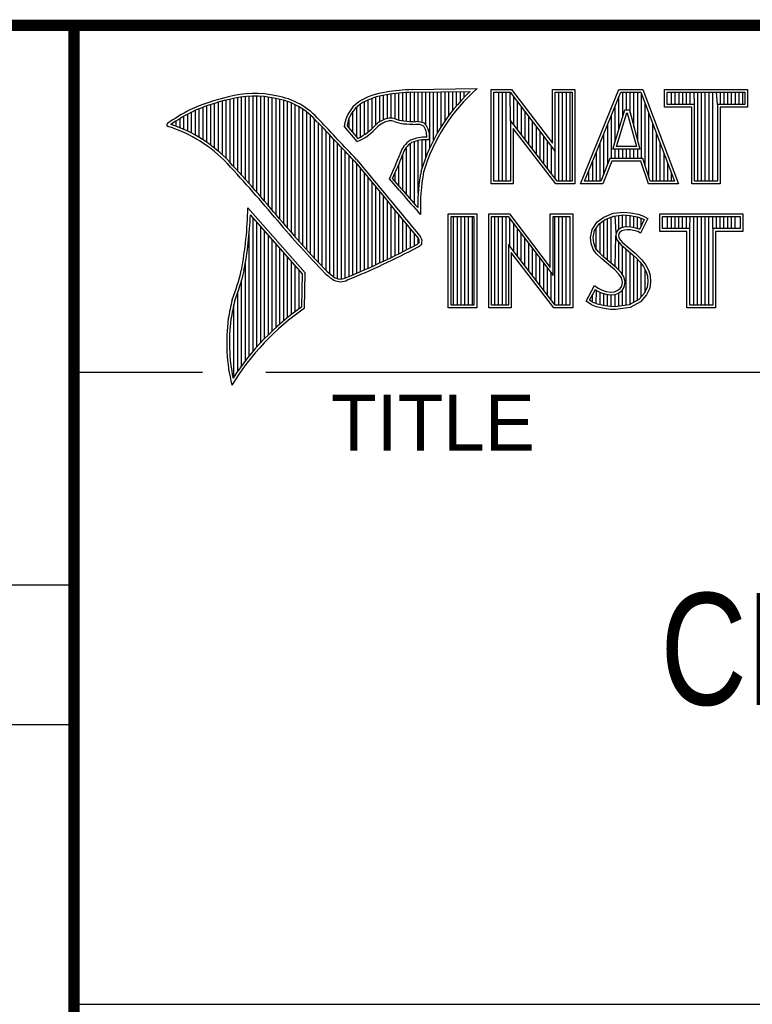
# Model space of a CAD drawing. Header units: inches. Extents: x 0 to 34, y 0 to 22.
# Tile 20 of 43: x 28.3 to 29.6, y 1.3 to 3. Entities that reach past the tile are written whole.
import ezdxf

# ---------------------------------------------------------------- set-up
doc = ezdxf.new("R2010")
doc.units = ezdxf.units.IN
doc.header["$LTSCALE"] = 1.87
doc.header["$MEASUREMENT"] = 0
doc.layers.get('0').update_dxf_attribs({"linetype": 'CONTINUOUS'})
doc.styles.get("Standard").update_dxf_attribs({"font": 'txt', "width": 0.8})

msp = doc.modelspace()

# ---------------------------------------------------------------- linework, layer by layer
at = {"color": 2, "linetype": 'CONTINUOUS'}
for p, q in [((28.3793, 3.0003), (33.5093, 3.0003)), ((28.3793, 3.0003), (28.3793, 1.2503)), ((28.9844, 2.885), (29.1009, 2.8868)), ((28.6659, 2.7474), (28.6659, 2.8695)), ((28.6727, 2.7398), (28.6727, 2.8708)), ((28.6796, 2.7323), (28.6796, 2.8719)), ((28.6865, 2.7247), (28.6865, 2.8727)), ((28.6933, 2.717), (28.6933, 2.8732)), ((28.7002, 2.7092), (28.7002, 2.8734)), ((28.707, 2.7014), (28.707, 2.8733)), ((28.7139, 2.6936), (28.7139, 2.873)), ((28.7208, 2.6856), (28.7208, 2.8724)), ((28.7276, 2.6776), (28.7276, 2.8716)), ((28.7345, 2.6696), (28.7345, 2.8704)), ((28.7414, 2.6615), (28.7414, 2.869)), ((28.913, 2.8153), (28.913, 2.8696)), ((28.9198, 2.8223), (28.9198, 2.8719)), ((28.9267, 2.8275), (28.9267, 2.8737)), ((28.9336, 2.8311), (28.9336, 2.875)), ((28.9404, 2.8335), (28.9404, 2.8759)), ((28.9473, 2.834), (28.9473, 2.8769)), ((28.9542, 2.8327), (28.9542, 2.8778)), ((28.961, 2.8306), (28.961, 2.8785)), ((28.9679, 2.8292), (28.9679, 2.8791)), ((28.9747, 2.8285), (28.9747, 2.8796)), ((28.9816, 2.828), (28.9816, 2.88)), ((28.9845, 2.8802), (29.0882, 2.8817)), ((28.9885, 2.8278), (28.9885, 2.8802)), ((28.9953, 2.8276), (28.9953, 2.8803)), ((29.0022, 2.8263), (29.0022, 2.8804)), ((29.0091, 2.822), (29.0091, 2.8805)), ((29.0159, 2.7805), (29.0159, 2.8806)), ((29.0228, 2.7947), (29.0228, 2.8807)), ((29.0297, 2.8073), (29.0297, 2.8808)), ((29.0365, 2.8188), (29.0365, 2.881)), ((29.0434, 2.8293), (29.0434, 2.8811)), ((29.0502, 2.8389), (29.0502, 2.8812)), ((29.0571, 2.8479), (29.0571, 2.8813)), ((29.064, 2.8562), (29.064, 2.8814)), ((29.0708, 2.8641), (29.0708, 2.8815)), ((29.0777, 2.8714), (29.0777, 2.8816)), ((29.1256, 2.8852), (29.1624, 2.8852)), ((29.1256, 2.7166), (29.1256, 2.8852)), ((29.1305, 2.8804), (29.16, 2.8804)), ((29.1305, 2.7215), (29.1305, 2.8804)), ((29.1395, 2.7215), (29.1395, 2.8804)), ((29.1462, 2.7215), (29.1462, 2.8804)), ((29.1529, 2.7215), (29.1529, 2.8804)), ((29.1604, 2.8299), (29.1596, 2.8804)), ((29.16, 2.8804), (29.2402, 2.7746)), ((29.1624, 2.8852), (29.2354, 2.7891)), ((29.1663, 2.8222), (29.1663, 2.872)), ((29.2354, 2.8852), (29.2754, 2.8852)), ((29.2354, 2.7891), (29.2354, 2.8852)), ((29.2402, 2.8804), (29.2705, 2.8804)), ((29.2402, 2.7746), (29.2402, 2.8804)), ((29.2469, 2.7215), (29.2469, 2.8804)), ((29.2536, 2.7215), (29.2536, 2.8804)), ((29.2603, 2.7215), (29.2603, 2.8804)), ((29.267, 2.7215), (29.267, 2.8804)), ((29.2705, 2.8804), (29.2705, 2.7215)), ((29.2754, 2.8852), (29.2754, 2.7166)), ((29.2853, 2.7167), (29.3541, 2.8851)), ((29.2926, 2.7216), (29.3574, 2.8802)), ((29.3541, 2.8851), (29.3967, 2.8851)), ((29.3543, 2.8139), (29.3543, 2.8725)), ((29.3574, 2.8802), (29.3933, 2.8802)), ((29.361, 2.8356), (29.361, 2.8802)), ((29.3677, 2.8486), (29.3677, 2.8802)), ((29.3744, 2.8428), (29.3744, 2.8802)), ((29.3811, 2.8181), (29.3811, 2.8802)), ((29.3878, 2.7935), (29.3878, 2.8802)), ((29.3933, 2.8802), (29.4535, 2.7216)), ((29.3945, 2.7618), (29.3945, 2.877)), ((29.3967, 2.8851), (29.4606, 2.7167)), ((29.4357, 2.8851), (29.584, 2.8851)), ((29.4357, 2.8537), (29.4357, 2.8851)), ((29.4406, 2.8802), (29.5791, 2.8802)), ((29.4406, 2.8586), (29.4406, 2.8802)), ((29.4482, 2.8586), (29.4482, 2.8802)), ((29.4549, 2.8586), (29.4549, 2.8802)), ((29.4616, 2.8586), (29.4616, 2.8802)), ((29.4684, 2.8586), (29.4684, 2.8802)), ((29.4751, 2.8586), (29.4751, 2.8802)), ((29.4818, 2.8586), (29.4818, 2.8802)), ((29.4892, 2.8586), (29.4885, 2.8802)), ((29.4952, 2.7216), (29.4952, 2.8802)), ((29.5019, 2.7216), (29.5019, 2.8802)), ((29.5086, 2.7216), (29.5086, 2.8802)), ((29.5153, 2.7216), (29.5153, 2.8802)), ((29.522, 2.7216), (29.522, 2.8802)), ((29.5305, 2.8586), (29.5288, 2.8802)), ((29.5355, 2.8586), (29.5355, 2.8802)), ((29.5422, 2.8586), (29.5422, 2.8802)), ((29.5489, 2.8586), (29.5489, 2.8802)), ((29.5556, 2.8586), (29.5556, 2.8802)), ((29.5623, 2.8586), (29.5623, 2.8802)), ((29.569, 2.8586), (29.569, 2.8802)), ((29.5757, 2.8586), (29.5757, 2.8802)), ((29.5791, 2.8802), (29.5791, 2.8586)), ((29.584, 2.8851), (29.584, 2.8537)), ((28.6109, 2.7952), (28.6109, 2.8535)), ((28.6178, 2.7906), (28.6178, 2.856)), ((28.6247, 2.7856), (28.6247, 2.8584)), ((28.6315, 2.7803), (28.6315, 2.8606)), ((28.6384, 2.7747), (28.6384, 2.8626)), ((28.6453, 2.7685), (28.6453, 2.8645)), ((28.6521, 2.762), (28.6521, 2.8662)), ((28.659, 2.7548), (28.659, 2.8679)), ((28.7482, 2.6533), (28.7482, 2.8677)), ((28.7551, 2.6452), (28.7551, 2.8659)), ((28.762, 2.6372), (28.762, 2.8638)), ((28.7688, 2.6293), (28.7688, 2.8611)), ((28.7757, 2.6214), (28.7757, 2.858)), ((28.7826, 2.6137), (28.7826, 2.8543)), ((28.8855, 2.8005), (28.8855, 2.854)), ((28.8924, 2.8003), (28.8924, 2.8594)), ((28.8992, 2.8044), (28.8992, 2.8634)), ((28.9061, 2.8094), (28.9061, 2.8668)), ((29.173, 2.8135), (29.173, 2.8632)), ((29.1798, 2.8048), (29.1798, 2.8543)), ((29.3475, 2.7921), (29.3475, 2.8561)), ((29.4012, 2.7485), (29.4012, 2.8593)), ((29.4843, 2.8537), (29.4357, 2.8537)), ((29.4892, 2.8586), (29.4406, 2.8586)), ((29.4843, 2.7167), (29.4843, 2.8537)), ((29.4892, 2.7216), (29.4892, 2.8586)), ((29.5791, 2.8586), (29.5305, 2.8586)), ((29.5305, 2.8586), (29.5305, 2.7216)), ((29.584, 2.8537), (29.5354, 2.8537)), ((29.5354, 2.8537), (29.5354, 2.7167)), ((28.5766, 2.8137), (28.5766, 2.8374)), ((28.5835, 2.8105), (28.5835, 2.8412)), ((28.5904, 2.8071), (28.5904, 2.8449)), ((28.5972, 2.8034), (28.5972, 2.8479)), ((28.6041, 2.7994), (28.6041, 2.8508)), ((28.7894, 2.606), (28.7894, 2.8501)), ((28.7963, 2.5985), (28.7963, 2.8451)), ((28.8031, 2.591), (28.8031, 2.8394)), ((28.8718, 2.8167), (28.8718, 2.8343)), ((28.8786, 2.8086), (28.8786, 2.8464)), ((29.1865, 2.7961), (29.1865, 2.8455)), ((29.1932, 2.7873), (29.1932, 2.8367)), ((29.3408, 2.7618), (29.3408, 2.8396)), ((29.3434, 2.7787), (29.365, 2.8486)), ((29.35, 2.7836), (29.3686, 2.8438)), ((29.365, 2.8486), (29.3728, 2.8486)), ((29.3686, 2.8438), (29.3691, 2.8438)), ((29.3691, 2.8438), (29.3854, 2.7836)), ((29.3728, 2.8486), (29.3918, 2.7787)), ((29.4079, 2.7286), (29.4079, 2.8416)), ((28.556, 2.8217), (28.556, 2.8246)), ((28.5629, 2.8193), (28.5629, 2.8291)), ((28.5698, 2.8166), (28.5698, 2.8333)), ((28.81, 2.5836), (28.81, 2.8328)), ((28.8169, 2.5762), (28.8169, 2.8253)), ((28.8237, 2.569), (28.8237, 2.8181)), ((28.8865, 2.792), (28.8631, 2.8194)), ((28.8878, 2.7979), (28.8682, 2.8209)), ((29.2438, 2.7215), (29.1604, 2.8299)), ((29.1604, 2.8299), (29.1604, 2.7215)), ((29.1999, 2.7786), (29.1999, 2.8278)), ((29.2066, 2.7699), (29.2066, 2.819)), ((29.3341, 2.752), (29.3341, 2.8232)), ((29.4147, 2.7216), (29.4147, 2.8239)), ((28.8306, 2.5618), (28.8306, 2.8109)), ((28.8375, 2.5556), (28.8375, 2.8037)), ((29.2414, 2.7166), (29.1653, 2.8156)), ((29.1653, 2.8156), (29.1653, 2.7166)), ((29.2133, 2.7612), (29.2133, 2.8101)), ((29.22, 2.7525), (29.22, 2.8013)), ((29.3274, 2.7353), (29.3274, 2.8068)), ((29.4214, 2.7216), (29.4214, 2.8063)), ((28.8443, 2.5505), (28.8443, 2.7965)), ((28.8512, 2.5472), (28.8512, 2.7893)), ((28.8581, 2.5466), (28.8581, 2.782)), ((28.9747, 2.697), (28.9747, 2.7823)), ((28.9816, 2.689), (28.9816, 2.7889)), ((28.9885, 2.6813), (28.9885, 2.7921)), ((28.9953, 2.6998), (28.9953, 2.7939)), ((29.0022, 2.7448), (29.0022, 2.795)), ((29.0091, 2.7642), (29.0091, 2.7954)), ((29.2267, 2.7437), (29.2267, 2.7924)), ((29.2334, 2.735), (29.2334, 2.7836)), ((29.3207, 2.7216), (29.3207, 2.7904)), ((29.3854, 2.7836), (29.35, 2.7836)), ((29.4281, 2.7216), (29.4281, 2.7886)), ((28.8649, 2.5483), (28.8649, 2.7748)), ((28.8718, 2.5513), (28.8718, 2.7675)), ((28.9679, 2.7053), (28.9679, 2.7699)), ((29.2402, 2.7263), (29.2402, 2.7746)), ((29.314, 2.7216), (29.314, 2.774)), ((29.3918, 2.7787), (29.3434, 2.7787)), ((29.3475, 2.7618), (29.3475, 2.7787)), ((29.3543, 2.7618), (29.3543, 2.7787)), ((29.361, 2.7618), (29.361, 2.7787)), ((29.3677, 2.7618), (29.3677, 2.7787)), ((29.3744, 2.7618), (29.3744, 2.7787)), ((29.3811, 2.7618), (29.3811, 2.7787)), ((29.3878, 2.7618), (29.3878, 2.7787)), ((29.4348, 2.7216), (29.4348, 2.7709)), ((28.8786, 2.5541), (28.8786, 2.7602)), ((28.8855, 2.557), (28.8855, 2.7523)), ((28.961, 2.7133), (28.961, 2.7519)), ((29.3073, 2.7216), (29.3073, 2.7575)), ((29.3381, 2.7618), (29.3219, 2.7216)), ((29.3414, 2.7569), (29.3252, 2.7167)), ((29.3968, 2.7618), (29.3381, 2.7618)), ((29.3933, 2.7569), (29.3414, 2.7569)), ((29.4068, 2.7167), (29.3933, 2.7569)), ((29.4103, 2.7216), (29.3968, 2.7618)), ((29.4415, 2.7216), (29.4415, 2.7532)), ((28.8924, 2.5599), (28.8924, 2.744)), ((28.8992, 2.5628), (28.8992, 2.7357)), ((28.9542, 2.7212), (28.9542, 2.7362)), ((29.3006, 2.7216), (29.3006, 2.7411)), ((29.4482, 2.7216), (29.4482, 2.7355)), ((28.9061, 2.5659), (28.9061, 2.7274)), ((28.913, 2.5689), (28.913, 2.7191)), ((28.9198, 2.5721), (28.9198, 2.7107)), ((28.962, 2.7048), (28.9438, 2.7257)), ((28.9657, 2.7079), (28.9496, 2.7264)), ((29.1653, 2.7166), (29.1256, 2.7166)), ((29.1604, 2.7215), (29.1305, 2.7215)), ((29.2754, 2.7166), (29.2414, 2.7166)), ((29.2705, 2.7215), (29.2438, 2.7215)), ((29.3252, 2.7167), (29.2853, 2.7167)), ((29.3219, 2.7216), (29.2926, 2.7216)), ((29.4606, 2.7167), (29.4068, 2.7167)), ((29.4535, 2.7216), (29.4103, 2.7216)), ((29.5354, 2.7167), (29.4843, 2.7167)), ((29.5305, 2.7216), (29.4892, 2.7216)), ((28.9267, 2.5752), (28.9267, 2.7024)), ((28.9336, 2.5784), (28.9336, 2.6941)), ((28.9404, 2.5817), (28.9404, 2.6858)), ((28.9473, 2.585), (28.9473, 2.6775)), ((28.7934, 2.5573), (28.6909, 2.6738)), ((28.7886, 2.5555), (28.6954, 2.6613)), ((28.9542, 2.5884), (28.9542, 2.6692)), ((28.961, 2.5918), (28.961, 2.6609)), ((28.9997, 2.6619), (28.9953, 2.6667)), ((29.0492, 2.6631), (29.1, 2.6631)), ((29.0492, 2.4947), (29.0492, 2.6631)), ((29.0541, 2.6583), (29.0951, 2.6583)), ((29.0541, 2.4996), (29.0541, 2.6583)), ((29.0587, 2.4996), (29.0587, 2.6583)), ((29.0654, 2.4996), (29.0654, 2.6583)), ((29.0721, 2.4996), (29.0721, 2.6583)), ((29.0788, 2.4996), (29.0788, 2.6583)), ((29.0855, 2.4996), (29.0855, 2.6583)), ((29.0922, 2.4996), (29.0922, 2.6583)), ((29.0951, 2.6583), (29.0951, 2.4996)), ((29.1, 2.6631), (29.1, 2.4947)), ((29.1218, 2.6633), (29.1586, 2.6633)), ((29.1218, 2.4947), (29.1218, 2.6633)), ((29.1267, 2.6584), (29.1562, 2.6584)), ((29.1267, 2.4996), (29.1267, 2.6584)), ((29.1325, 2.4996), (29.1325, 2.6584)), ((29.1392, 2.4996), (29.1392, 2.6584)), ((29.1459, 2.4996), (29.1459, 2.6584)), ((29.1526, 2.4996), (29.1526, 2.6584)), ((29.1562, 2.6584), (29.2364, 2.5527)), ((29.1586, 2.6633), (29.2315, 2.5672)), ((29.2315, 2.6633), (29.2716, 2.6633)), ((29.2315, 2.5672), (29.2315, 2.6633)), ((29.2364, 2.6584), (29.2667, 2.6584)), ((29.2364, 2.5527), (29.2364, 2.6584)), ((29.2399, 2.4996), (29.2399, 2.6584)), ((29.2466, 2.4996), (29.2466, 2.6584)), ((29.2533, 2.4996), (29.2533, 2.6584)), ((29.26, 2.4996), (29.26, 2.6584)), ((29.2667, 2.6584), (29.2667, 2.4996)), ((29.2716, 2.6633), (29.2716, 2.4947)), ((29.3269, 2.6572), (29.3437, 2.6639)), ((29.3293, 2.6529), (29.3449, 2.6591)), ((29.3406, 2.5743), (29.3406, 2.6574)), ((29.3437, 2.6639), (29.3623, 2.6659)), ((29.3449, 2.6591), (29.3624, 2.661)), ((29.3491, 2.6288), (29.3473, 2.6594)), ((29.354, 2.635), (29.354, 2.6601)), ((29.3607, 2.6382), (29.3607, 2.6608)), ((29.3623, 2.6659), (29.3747, 2.665)), ((29.3624, 2.661), (29.374, 2.6602)), ((29.3674, 2.6394), (29.3674, 2.6607)), ((29.374, 2.6602), (29.387, 2.6574)), ((29.3741, 2.6393), (29.3741, 2.6602)), ((29.3747, 2.665), (29.3883, 2.6622)), ((29.3808, 2.6381), (29.3808, 2.6588)), ((29.387, 2.6574), (29.3949, 2.6547)), ((29.3883, 2.6622), (29.3967, 2.6593)), ((29.3967, 2.6593), (29.406, 2.6549)), ((29.4272, 2.6631), (29.5755, 2.6631)), ((29.4272, 2.6317), (29.4272, 2.6631)), ((29.432, 2.6583), (29.5706, 2.6583)), ((29.432, 2.6366), (29.432, 2.6583)), ((29.4412, 2.6366), (29.4412, 2.6583)), ((29.4479, 2.6366), (29.4479, 2.6583)), ((29.4547, 2.6366), (29.4547, 2.6583)), ((29.4614, 2.6366), (29.4614, 2.6583)), ((29.4681, 2.6366), (29.4681, 2.6583)), ((29.4748, 2.6366), (29.4748, 2.6583)), ((29.4807, 2.6366), (29.4815, 2.6583)), ((29.4882, 2.4996), (29.4882, 2.6583)), ((29.4949, 2.4996), (29.4949, 2.6583)), ((29.5016, 2.4996), (29.5016, 2.6583)), ((29.5083, 2.4996), (29.5083, 2.6583)), ((29.5151, 2.4996), (29.5151, 2.6583)), ((29.522, 2.6366), (29.5218, 2.6583)), ((29.5285, 2.6366), (29.5285, 2.6583)), ((29.5352, 2.6366), (29.5352, 2.6583)), ((29.5419, 2.6366), (29.5419, 2.6583)), ((29.5486, 2.6366), (29.5486, 2.6583)), ((29.5553, 2.6366), (29.5553, 2.6583)), ((29.562, 2.6366), (29.562, 2.6583)), ((29.5706, 2.6583), (29.5706, 2.6366)), ((29.5755, 2.6631), (29.5755, 2.6317)), ((28.7002, 2.4174), (28.7002, 2.6559)), ((28.707, 2.4253), (28.707, 2.6481)), ((28.7139, 2.4329), (28.7139, 2.6403)), ((28.9679, 2.5953), (28.9679, 2.6526)), ((28.9747, 2.5988), (28.9747, 2.6443)), ((29.1593, 2.6044), (29.1593, 2.6543)), ((29.1661, 2.5957), (29.1661, 2.6454)), ((29.3061, 2.6352), (29.315, 2.6485)), ((29.3107, 2.6333), (29.3186, 2.6451)), ((29.315, 2.6485), (29.3269, 2.6572)), ((29.3186, 2.6451), (29.3293, 2.6529)), ((29.3204, 2.5922), (29.3204, 2.6464)), ((29.3271, 2.5855), (29.3271, 2.6513)), ((29.3338, 2.5799), (29.3338, 2.6547)), ((29.3875, 2.6364), (29.3875, 2.6573)), ((29.3994, 2.6526), (29.3907, 2.6353)), ((29.406, 2.6549), (29.3927, 2.6283)), ((29.3942, 2.6423), (29.3942, 2.655)), ((29.3949, 2.6547), (29.3994, 2.6526)), ((28.6933, 2.4092), (28.6933, 2.6277)), ((28.7208, 2.4401), (28.7208, 2.6325)), ((28.7276, 2.447), (28.7276, 2.6247)), ((28.9816, 2.6024), (28.9816, 2.636)), ((28.9885, 2.606), (28.9885, 2.6277)), ((29.1728, 2.587), (29.1728, 2.6366)), ((29.1795, 2.5783), (29.1795, 2.6277)), ((29.3032, 2.6208), (29.3061, 2.6352)), ((29.3081, 2.6205), (29.3107, 2.6333)), ((29.3137, 2.5989), (29.3137, 2.6378)), ((29.3473, 2.5687), (29.3486, 2.6239)), ((29.3491, 2.6288), (29.3486, 2.6239)), ((29.3486, 2.6239), (29.3502, 2.6168)), ((29.3523, 2.6337), (29.3491, 2.6288)), ((29.3569, 2.6371), (29.3523, 2.6337)), ((29.3539, 2.6271), (29.3536, 2.6242)), ((29.3536, 2.6242), (29.3547, 2.619)), ((29.3559, 2.6303), (29.3539, 2.6271)), ((29.3591, 2.6326), (29.3559, 2.6303)), ((29.363, 2.6389), (29.3569, 2.6371)), ((29.364, 2.6341), (29.3591, 2.6326)), ((29.3691, 2.6395), (29.363, 2.6389)), ((29.3692, 2.6347), (29.364, 2.6341)), ((29.3753, 2.6392), (29.3691, 2.6395)), ((29.3747, 2.6344), (29.3692, 2.6347)), ((29.3834, 2.6326), (29.3747, 2.6344)), ((29.3846, 2.6374), (29.3753, 2.6392)), ((29.388, 2.6312), (29.3834, 2.6326)), ((29.3901, 2.6357), (29.3846, 2.6374)), ((29.3927, 2.6283), (29.388, 2.6312)), ((29.3907, 2.6353), (29.3901, 2.6357)), ((29.4758, 2.6317), (29.4272, 2.6317)), ((29.4807, 2.6366), (29.432, 2.6366)), ((29.4758, 2.4947), (29.4758, 2.6317)), ((29.4807, 2.4996), (29.4807, 2.6366)), ((29.5706, 2.6366), (29.522, 2.6366)), ((29.522, 2.6366), (29.522, 2.4996)), ((29.5755, 2.6317), (29.5268, 2.6317)), ((29.5268, 2.6317), (29.5268, 2.4947)), ((28.7345, 2.4537), (28.7345, 2.6169)), ((28.7414, 2.46), (28.7414, 2.6091)), ((28.9953, 2.6099), (28.9953, 2.6194)), ((29.24, 2.4996), (29.1566, 2.608)), ((29.1566, 2.608), (29.1566, 2.4996)), ((29.1862, 2.5695), (29.1862, 2.6189)), ((29.1929, 2.5608), (29.1929, 2.6101)), ((29.3043, 2.6098), (29.3032, 2.6208)), ((29.3081, 2.5999), (29.3043, 2.6098)), ((29.3091, 2.6109), (29.3081, 2.6205)), ((29.3124, 2.6022), (29.3091, 2.6109)), ((29.3502, 2.6168), (29.3573, 2.608)), ((29.354, 2.5624), (29.354, 2.6122)), ((29.3547, 2.619), (29.3608, 2.6115)), ((29.3573, 2.608), (29.3798, 2.5894)), ((29.3607, 2.5541), (29.3607, 2.6052)), ((29.3608, 2.6115), (29.3831, 2.593)), ((28.7482, 2.4662), (28.7482, 2.6013)), ((28.7551, 2.472), (28.7551, 2.5935)), ((29.2376, 2.4947), (29.1615, 2.5937)), ((29.1615, 2.5937), (29.1615, 2.4947)), ((29.1996, 2.5521), (29.1996, 2.6012)), ((29.2063, 2.5434), (29.2063, 2.5924)), ((29.3133, 2.5924), (29.3081, 2.5999)), ((29.3171, 2.5955), (29.3124, 2.6022)), ((29.3234, 2.5823), (29.3133, 2.5924)), ((29.3211, 2.5915), (29.3171, 2.5955)), ((29.3267, 2.5859), (29.3211, 2.5915)), ((29.3674, 2.4994), (29.3674, 2.5997)), ((29.3741, 2.5003), (29.3741, 2.5941)), ((29.3798, 2.5894), (29.3857, 2.5835)), ((29.3808, 2.5048), (29.3808, 2.5884)), ((29.3831, 2.593), (29.3892, 2.5869)), ((28.6865, 2.4005), (28.6865, 2.5745)), ((28.762, 2.4777), (28.762, 2.5857)), ((28.7688, 2.4831), (28.7688, 2.5779)), ((28.7757, 2.4884), (28.7757, 2.5701)), ((29.213, 2.5346), (29.213, 2.5835)), ((29.2197, 2.5259), (29.2197, 2.5747)), ((29.3466, 2.5629), (29.3234, 2.5823)), ((29.3499, 2.5665), (29.3267, 2.5859)), ((29.3857, 2.5835), (29.3916, 2.5773)), ((29.3875, 2.5074), (29.3875, 2.5816)), ((29.3892, 2.5869), (29.3953, 2.5805)), ((29.3916, 2.5773), (29.3981, 2.5689)), ((29.3942, 2.5148), (29.3942, 2.5739)), ((29.3953, 2.5805), (29.4022, 2.5715)), ((29.4022, 2.5715), (29.4074, 2.5611)), ((28.7826, 2.4934), (28.7826, 2.5623)), ((28.7875, 2.4969), (28.7886, 2.5555)), ((28.7923, 2.4943), (28.7934, 2.5573)), ((29.2265, 2.5172), (29.2265, 2.5658)), ((29.2332, 2.5085), (29.2332, 2.557)), ((29.3542, 2.5553), (29.3466, 2.5629)), ((29.358, 2.5584), (29.3499, 2.5665)), ((29.3585, 2.5484), (29.3542, 2.5553)), ((29.363, 2.5504), (29.358, 2.5584)), ((29.3981, 2.5689), (29.4029, 2.5593)), ((29.401, 2.5222), (29.401, 2.5632)), ((29.4029, 2.5593), (29.4052, 2.5518)), ((29.4052, 2.5518), (29.406, 2.5416)), ((29.4074, 2.5611), (29.4101, 2.5527)), ((29.4101, 2.5527), (29.4109, 2.5414)), ((28.6796, 2.3913), (28.6796, 2.5443)), ((29.2954, 2.507), (29.3104, 2.5348)), ((29.3104, 2.5348), (29.3168, 2.5301)), ((29.3605, 2.5411), (29.3585, 2.5484)), ((29.3591, 2.5339), (29.3605, 2.5411)), ((29.3655, 2.5413), (29.363, 2.5504)), ((29.3637, 2.5321), (29.3655, 2.5413)), ((29.406, 2.5416), (29.4045, 2.5318)), ((29.4109, 2.5414), (29.4092, 2.5304)), ((28.6727, 2.3817), (28.6727, 2.5223)), ((29.3018, 2.5086), (29.3121, 2.5275)), ((29.307, 2.505), (29.307, 2.5182)), ((29.3121, 2.5275), (29.3142, 2.526)), ((29.3137, 2.5019), (29.3142, 2.526)), ((29.3142, 2.526), (29.3213, 2.5224)), ((29.3168, 2.5301), (29.3232, 2.527)), ((29.3204, 2.5005), (29.3204, 2.5227)), ((29.3213, 2.5224), (29.3305, 2.5193)), ((29.3232, 2.527), (29.3316, 2.5241)), ((29.3271, 2.499), (29.3271, 2.5204)), ((29.3305, 2.5193), (29.339, 2.5183)), ((29.3316, 2.5241), (29.3391, 2.5232)), ((29.3338, 2.498), (29.3338, 2.5189)), ((29.339, 2.5183), (29.3472, 2.519)), ((29.3391, 2.5232), (29.346, 2.5238)), ((29.3406, 2.497), (29.3406, 2.5181)), ((29.346, 2.5238), (29.3513, 2.5258)), ((29.3472, 2.519), (29.3536, 2.5215)), ((29.3473, 2.4968), (29.3473, 2.519)), ((29.3513, 2.5258), (29.3562, 2.5293)), ((29.3536, 2.5215), (29.3598, 2.5258)), ((29.354, 2.4977), (29.354, 2.5216)), ((29.3562, 2.5293), (29.3591, 2.5339)), ((29.3598, 2.5258), (29.3637, 2.5321)), ((29.3607, 2.4985), (29.3607, 2.5265)), ((29.3995, 2.5207), (29.3896, 2.5097)), ((29.4037, 2.518), (29.3927, 2.5058)), ((29.4045, 2.5318), (29.3995, 2.5207)), ((29.4092, 2.5304), (29.4037, 2.518)), ((28.6659, 2.3715), (28.6659, 2.501)), ((29.0951, 2.4996), (29.0541, 2.4996)), ((29.1566, 2.4996), (29.1267, 2.4996)), ((29.2667, 2.4996), (29.24, 2.4996)), ((29.3049, 2.5006), (29.2954, 2.507)), ((29.3072, 2.5049), (29.3018, 2.5086)), ((29.3142, 2.4968), (29.3049, 2.5006)), ((29.3156, 2.5015), (29.3072, 2.5049)), ((29.3287, 2.4988), (29.3156, 2.5015)), ((29.3726, 2.5001), (29.3475, 2.4968)), ((29.3896, 2.5097), (29.3726, 2.5001)), ((29.3927, 2.5058), (29.3741, 2.4954)), ((29.522, 2.4996), (29.4807, 2.4996)), ((29.1, 2.4947), (29.0492, 2.4947)), ((29.1615, 2.4947), (29.1218, 2.4947)), ((29.2716, 2.4947), (29.2376, 2.4947)), ((29.3278, 2.4939), (29.3142, 2.4968)), ((29.3394, 2.4922), (29.3278, 2.4939)), ((29.3398, 2.4971), (29.3287, 2.4988)), ((29.3478, 2.4919), (29.3394, 2.4922)), ((29.3475, 2.4968), (29.3398, 2.4971)), ((29.3741, 2.4954), (29.3478, 2.4919)), ((29.5268, 2.4947), (29.4758, 2.4947)), ((28.38, 2.38), (28.61, 2.38)), ((28.7231, 2.38), (33.5, 2.38)), ((25.58, 2), (28.38, 2)), ((25.58, 1.75), (28.38, 1.75)), ((28.3793, 1.2503), (33.5093, 1.2503))]:
    msp.add_line(p, q, dxfattribs=at)
at = {"color": 7, "linetype": 'CONTINUOUS', "const_width": 0.02}
for points in [[(25.58, 3), (33.5, 3)], [(28.38, 3), (28.38, 0.5)]]:
    msp.add_lwpolyline(points, dxfattribs=at)
at = {"color": 2, "linetype": 'CONTINUOUS'}
for centre, radius, start, end in [((29.3103, 2.6468), 0.3185, 131.1194, 163.4134), ((28.7308, 2.5386), 0.3417, 102.6162, 114.8514), ((28.7025, 2.6998), 0.1784, 77.2812, 105.0674), ((28.7025, 2.6998), 0.1736, 77.2325, 105.1014), ((28.7213, 2.7479), 0.1227, 40.1648, 80.8423), ((28.7213, 2.7479), 0.1276, 40.2336, 80.7738), ((28.9506, 2.7677), 0.1134, 96.3007, 123.1683), ((28.9506, 2.7677), 0.1086, 96.2448, 123.1265), ((29.0012, 2.475), 0.4104, 92.3477, 98.8369), ((29.0012, 2.475), 0.4056, 92.3565, 98.8522), ((29.3103, 2.6468), 0.3233, 133.4016, 163.4573), ((28.7308, 2.5386), 0.3369, 102.5985, 114.8293), ((28.9233, 2.8131), 0.0605, 125.0326, 174.0473), ((28.9233, 2.8131), 0.0556, 125.1127, 171.9558), ((28.7753, 2.4938), 0.4018, 117.9346, 124.569), ((28.7753, 2.4938), 0.3969, 117.9533, 124.0367), ((28.9458, 2.807), 0.0271, 72.6167, 117.3893), ((28.5489, 2.822), 0.00299, 121.3524, 265.803), ((28.4751, 2.5845), 0.2458, 43.1667, 72.5704), ((28.4751, 2.5845), 0.2507, 43.1667, 71.8499), ((21.1581, -4.5074), 10.6031, 43.24659, 43.76754), ((21.1581, -4.5074), 10.6079, 43.24574, 43.76673), ((28.8427, 2.8903), 0.1076, 293.9922, 318.4433), ((28.8427, 2.8903), 0.1028, 295.9955, 318.5906), ((28.9521, 2.7868), 0.048, 112.9192, 132.2696), ((28.9521, 2.7868), 0.0432, 112.6635, 131.9293), ((28.9458, 2.807), 0.0222, 72.9386, 117.864), ((28.9776, 2.8958), 0.0722, 249.5553, 263.1674), ((28.9776, 2.8958), 0.0673, 249.4421, 263.134), ((28.9951, 3.0772), 0.2544, 264.112, 269.1019), ((28.9951, 3.0772), 0.2495, 264.1212, 269.0704), ((28.9924, 2.7937), 0.0341, 64.4657, 92.2507), ((28.9924, 2.7937), 0.0292, 66.3199, 92.502), ((28.9831, 2.8025), 0.0276, 355.2993, 40.45), ((28.9831, 2.8025), 0.0325, 347.1186, 42.4046), ((29.0102, 2.7231), 0.0771, 89.6555, 111.8728), ((29.0054, 2.7573), 0.0444, 122.696, 163.5009), ((29.0054, 2.7573), 0.0396, 123.3504, 163.7172), ((29.0102, 2.7231), 0.0723, 86.3771, 111.5055), ((28.547, 2.9226), 0.443, 333.6071, 339.8417), ((28.547, 2.9226), 0.4478, 334.0205, 339.8621), ((26.652, 0.9006), 2.7324, 39.9155, 42.7665), ((129.7875, 86.0025), 130.8121, 219.521915, 219.600266), ((129.7875, 86.0025), 130.8073, 219.521847, 219.600368), ((29.3273, 2.6768), 0.3327, 169.238, 180.3751), ((29.3273, 2.6768), 0.3279, 169.2806, 182.6074), ((29.5269, 3.164), 0.728, 219.1094, 223.0893), ((29.5269, 3.164), 0.7231, 219.1028, 222.5928), ((28.0416, 2.6849), 0.6494, 349.0855, 359.0208), ((28.0416, 2.6849), 0.6542, 349.0755, 357.9397), ((30.1411, 3.8249), 1.8249, 220.0426, 224.0118), ((30.1411, 3.8249), 1.8201, 220.0428, 224.0077), ((28.9714, 2.6031), 0.0338, 24.6833, 34.3208), ((28.389, 3.7322), 1.2758, 291.9868, 298.2489), ((28.9805, 2.6304), 0.0253, 299.2554, 311.2666), ((28.9805, 2.6304), 0.0301, 299.1713, 314.8064), ((28.9714, 2.6031), 0.0289, 26.3669, 33.8971), ((28.9692, 2.6145), 0.0281, 353.6896, 3.0529), ((28.9692, 2.6145), 0.033, 350.4808, 4.7809), ((28.389, 3.7322), 1.2806, 291.9989, 298.2507), ((28.2599, 2.6636), 0.4315, 339.0707, 346.3663), ((28.2599, 2.6636), 0.4364, 339.1089, 346.3814), ((28.9081, 2.6424), 0.1167, 227.0935, 236.9215), ((28.9081, 2.6424), 0.1118, 227.1594, 236.7882), ((28.8564, 2.568), 0.0263, 242.8488, 298.0515), ((28.8564, 2.568), 0.0215, 243.4895, 298.6992), ((29.0668, 2.4083), 0.4163, 165.9357, 170.6856), ((29.0668, 2.4083), 0.4115, 165.9758, 170.6758), ((29.0517, 2.1188), 0.4564, 124.643, 148.5565), ((29.0517, 2.1188), 0.4613, 124.9511, 147.0981), ((28.9728, 2.4332), 0.3197, 172.3562, 193.7958), ((28.9728, 2.4332), 0.3149, 172.369, 191.6868)]:
    msp.add_arc(centre, radius, start, end, dxfattribs=at)
at = {"color": 7, "linetype": 'CONTINUOUS'}
msp.add_arc((26.6525, 0.9011), 2.7269, 39.915, 42.7661, dxfattribs=at)

# ---------------------------------------------------------------- texts
at = {"color": 2, "linetype": 'CONTINUOUS'}
msp.add_text('TITLE', height=0.1, dxfattribs=at).set_placement((28.8397, 2.2397))
at = {"color": 7, "linetype": 'CONTINUOUS', "insert": (30.9443, 1.9853), "char_height": 0.2, "width": 3.84, "attachment_point": 2}
msp.add_mtext('CD SBRIO 9691 MECHANICAL\\PDIMENSIONS', dxfattribs=at)

doc.saveas('drawing.dxf')
